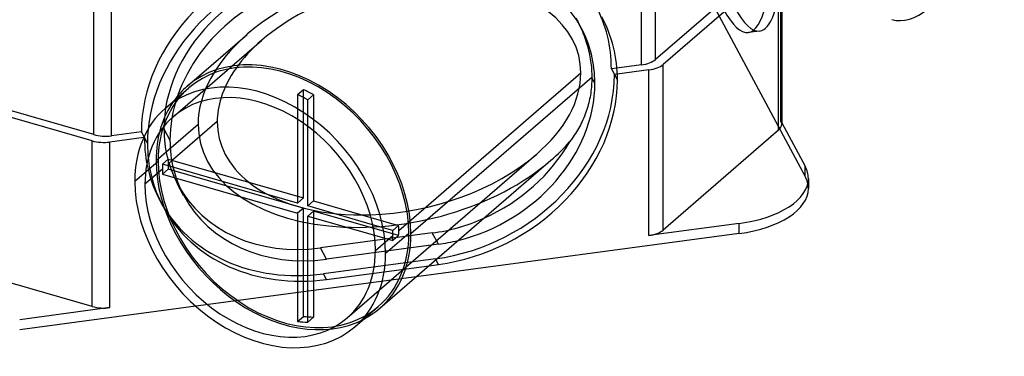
# Model space of a CAD drawing. Header units: millimetres. Extents: x -319 to 319, y -128 to 299.
# Tile 2 of 5: x -102 to 319, y -128 to 16. Entities that reach past the tile are written whole.
import ezdxf

# ---------------------------------------------------------------- set-up
doc = ezdxf.new("R2010")
doc.units = ezdxf.units.MM
doc.layers.add('MAIN-1', color=7, linetype='Continuous')

msp = doc.modelspace()

# ---------------------------------------------------------------- linework, layer by layer
at = {"layer": 'MAIN-1'}
for p, q in [((151.42, 102.85), (233.98, -51.22)), ((163.84, -3.39), (163.84, 68.79)), ((169.91, -1.06), (169.91, 59.87)), ((-70.74, -33.3), (-70.74, 50.7)), ((-63.16, -33.8), (-63.16, 50.21)), ((223.63, -27.57), (223.63, 43.45)), ((217.28, 39.97), (169.91, -1.06)), ((222.63, 39.65), (173.13, -3.21)), ((222.63, -31.36), (222.63, 39.65)), ((223.97, 42.15), (223.97, -28.86)), ((138.05, 12.57), (135.84, 16.69)), ((136.04, 16.33), (136.23, 15.95)), ((136.23, 15.95), (136.42, 15.58)), ((136.42, 15.58), (136.61, 15.21)), ((136.61, 15.21), (136.8, 14.84)), ((136.8, 14.84), (136.98, 14.46)), ((136.98, 14.46), (137.4, 13.58)), ((137.4, 13.58), (137.81, 12.69)), ((137.81, 12.69), (138.2, 11.8)), ((-30.7, -12.54), (-5.01, 9.71)), ((138.2, 11.8), (138.58, 10.9)), ((138.58, 10.9), (138.94, 10)), ((138.94, 10), (139.28, 9.1)), ((139.28, 9.1), (139.61, 8.2)), ((214.49, 11.13), (209.66, 10.49)), ((-36.74, -25.71), (1.19, 7.14)), ((139.61, 8.2), (139.92, 7.3)), ((139.92, 7.3), (140.21, 6.39)), ((140.21, 6.39), (140.49, 5.49)), ((140.49, 5.49), (140.75, 4.58)), ((140.75, 4.58), (140.99, 3.67)), ((140.99, 3.67), (141.22, 2.77)), ((141.22, 2.77), (141.42, 1.86)), ((141.42, 1.86), (141.62, 0.96)), ((141.62, 0.96), (141.79, 0.06)), ((141.79, 0.06), (141.95, -0.85)), ((141.95, -0.85), (142.09, -1.74)), ((142.09, -1.74), (142.21, -2.64)), ((142.21, -2.64), (142.32, -3.53)), ((142.32, -3.53), (142.41, -4.42)), ((163.84, -3.39), (153.36, -4.79)), ((173.13, -74.23), (173.13, -3.21)), ((59.91, -74.41), (137.91, -6.86)), ((142.41, -4.42), (142.48, -5.3)), ((142.48, -5.3), (142.54, -6.18)), ((142.54, -6.18), (142.58, -7.06)), ((142.58, -7.06), (142.6, -7.93)), ((142.6, -7.93), (142.61, -8.79)), ((153.36, -4.79), (150.99, -5.11)), ((150.99, -5.11), (152.28, -7.52)), ((153.52, -7.36), (152.28, -7.52)), ((152.28, -7.52), (153.58, -9.94)), ((167.06, -5.54), (153.52, -7.36)), ((167.06, -76.56), (167.06, -5.54)), ((-71.38, -35.97), (-157.11, -11.22)), ((-70.74, -33.3), (-152.8, -9.61)), ((142.61, -8.79), (65.11, -75.91)), ((142.49, -12.14), (142.42, -12.98)), ((142.54, -11.3), (142.49, -12.14)), ((142.58, -10.46), (142.54, -11.3)), ((142.6, -9.62), (142.58, -10.46)), ((142.61, -8.79), (142.6, -9.62)), ((143.92, -11.23), (142.61, -8.79)), ((-40.02, -21.93), (-30.04, -13.29)), ((19.12, -14.02), (16.62, -16.19)), ((16.62, -16.19), (16.62, -26.75)), ((19.12, -60.47), (19.12, -14.02)), ((20.95, -18.4), (23.45, -16.24)), ((23.45, -16.24), (23.45, -31.66)), ((141.99, -16.33), (141.84, -17.16)), ((142.12, -15.49), (141.99, -16.33)), ((142.24, -14.65), (142.12, -15.49)), ((142.34, -13.82), (142.24, -14.65)), ((142.42, -12.98), (142.34, -13.82)), ((20.95, -29.72), (20.95, -18.4)), ((141.09, -20.47), (140.86, -21.29)), ((141.3, -19.65), (141.09, -20.47)), ((141.5, -18.82), (141.3, -19.65)), ((141.68, -17.99), (141.5, -18.82)), ((141.84, -17.16), (141.68, -17.99)), ((139.79, -24.53), (139.48, -25.32)), ((140.08, -23.73), (139.79, -24.53)), ((140.36, -22.92), (140.08, -23.73)), ((140.62, -22.11), (140.36, -22.92)), ((140.86, -21.29), (140.62, -22.11)), ((-44.01, -44.41), (-26.01, -28.82)), ((-17.82, -27.72), (-36.94, -44.29)), ((16.62, -26.75), (16.62, -62.63)), ((137.72, -29.2), (137.32, -29.95)), ((138.1, -28.44), (137.72, -29.2)), ((138.47, -27.67), (138.1, -28.44)), ((138.82, -26.89), (138.47, -27.67)), ((139.16, -26.11), (138.82, -26.89)), ((139.48, -25.32), (139.16, -26.11)), ((223.63, -27.57), (223.97, -28.2)), ((223.97, -28.2), (233.98, -46.89)), ((-50.31, -32.08), (-63.16, -33.8)), ((-49.17, -34.21), (-50.31, -32.08)), ((-40.65, -30.78), (-38.06, -35.61)), ((20.95, -63.88), (20.95, -29.72)), ((23.45, -31.66), (23.45, -61.72)), ((135.12, -33.58), (134.64, -34.28)), ((135.59, -32.87), (135.12, -33.58)), ((136.04, -32.16), (135.59, -32.87)), ((136.48, -31.43), (136.04, -32.16)), ((136.91, -30.69), (136.48, -31.43)), ((137.32, -29.95), (136.91, -30.69)), ((222.63, -31.36), (173.13, -74.23)), ((-71.38, -106.99), (-71.38, -35.97)), ((-49.31, -34.53), (-63.79, -36.47)), ((-63.79, -107.49), (-63.79, -36.47)), ((-49.02, -34.49), (-49.31, -34.53)), ((-49.02, -34.49), (-49.17, -34.21)), ((-47.72, -36.91), (-49.02, -34.49)), ((133.64, -35.65), (133.12, -36.32)), ((134.15, -34.97), (133.64, -35.65)), ((134.64, -34.28), (134.15, -34.97)), ((37.89, -111.89), (118.91, -41.72)), ((-53.12, -53.3), (-43.15, -44.66)), ((-41.27, -45.92), (-38.77, -43.76)), ((16.62, -62.63), (-41.27, -45.92)), ((-36.94, -44.29), (-38.82, -45.91)), ((-38.77, -43.76), (16.62, -59.75)), ((51.79, -107.78), (125.1, -44.29)), ((-41.32, -48.07), (-48.79, -54.55)), ((-38.77, -48.09), (-41.27, -50.25)), ((-41.27, -50.25), (16.62, -66.96)), ((19.12, -64.8), (-38.77, -48.09)), ((233.98, -51.22), (233.98, -46.89)), ((-32.2, -59.41), (-34.78, -54.58)), ((235.35, -52.06), (235.35, -56.39)), ((-41.01, -64.14), (-42.3, -61.72)), ((16.62, -59.75), (19.12, -60.47)), ((16.62, -62.63), (19.12, -60.47)), ((23.45, -61.72), (20.95, -63.88)), ((23.45, -61.72), (48, -68.81)), ((19.12, -64.8), (16.62, -66.96)), ((16.62, -66.96), (16.62, -113.41)), ((19.12, -111.25), (19.12, -64.8)), ((48.74, -71.91), (20.95, -63.88)), ((20.95, -68.21), (23.45, -66.05)), ((23.45, -66.05), (23.45, -68.94)), ((59.86, -76.56), (23.45, -66.05)), ((20.95, -113.7), (20.95, -68.21)), ((20.95, -68.21), (49.51, -76.46)), ((23.45, -68.94), (23.45, -111.53)), ((48, -68.81), (59.86, -72.23)), ((205.7, -71.38), (167.06, -76.56)), ((205.7, -75.71), (205.7, -71.38)), ((74.3, -75.48), (26.39, -81.9)), ((57.36, -74.4), (48.74, -71.91)), ((64.24, -75.66), (54.27, -84.3)), ((59.86, -72.23), (57.36, -74.4)), ((205.7, -75.71), (67.43, -94.23)), ((76.88, -80.31), (74.3, -75.48)), ((49.51, -76.46), (57.36, -78.73)), ((49.94, -83.05), (57.41, -76.57)), ((57.36, -78.73), (59.86, -76.56)), ((-71.38, -106.99), (-157.11, -82.24)), ((28.97, -86.73), (26.39, -81.9)), ((76.88, -80.31), (28.97, -86.73)), ((75.59, -86.56), (27.68, -92.98)), ((76.88, -88.97), (75.59, -86.56)), ((28.97, -95.39), (72.89, -89.51)), ((72.89, -89.51), (76.88, -88.97)), ((67.43, -94.23), (-27.03, -106.89)), ((28.97, -95.39), (27.68, -92.98)), ((-27.03, -106.89), (-102.43, -116.99)), ((-63.79, -107.49), (-102.43, -112.66)), ((41.16, -115.67), (51.14, -107.03)), ((16.62, -113.41), (19.12, -111.25)), ((23.45, -111.53), (20.95, -113.7))]:
    msp.add_line(p, q, dxfattribs=at)
for centre, major_axis, ratio, start_param, end_param in [((288.28, 75.63), (-17.2, -59.57), 0.433013, 0.000002, 2.158799), ((199.12, 89.18), (-10.54, 78.7), 0.224144, -3.141592, -2.109535), ((26.39, -21.8), (69.98, 37.5), 0.836516, 1.149367, 2.720164), ((76.88, -20.21), (61.17, 32.78), 0.836516, 0.000014, 1.149367), ((28.97, -26.63), (-69.98, -37.5), 0.836516, -1.992225, -0.508571), ((26.39, -21.8), (61.17, 32.78), 0.836516, 1.149367, 2.720164), ((60.05, -17.29), (85.28, 18.74), 0.615841, 0.508509, 2.292931), ((60.05, -17.29), (77.16, 16.96), 0.615841, -0.134535, 2.292714), ((203.95, 89.83), (10.54, -78.7), 0.224144, 0.000001, 0.804676), ((28.97, -26.63), (61.17, 32.78), 0.836516, 1.149367, 2.409076), ((74.3, -15.38), (69.98, 37.5), 0.836516, -0.421429, 0.000014), ((76.88, -20.21), (-69.98, -37.5), 0.836516, 2.720164, 3.141606), ((199.12, 89.18), (-10.54, 78.7), 0.224144, 2.602854, 3.141594), ((203.95, 89.83), (10.54, -78.7), 0.224144, -0.538739, 0.000001), ((60.05, -17.29), (85.28, 18.74), 0.615841, 2.292931, 3.007058), ((76.88, -20.21), (61.17, 32.78), 0.836516, -0.421429, 0.000014), ((60.05, -17.29), (77.16, 16.96), 0.615841, 2.292714, 2.803519), ((10.55, -60.16), (-41.24, 47.62), 0.75, -2.427868, -0.000014), ((10.55, -60.16), (40.59, -46.87), 0.75, 0.713724, 3.141578), ((161.25, 1.44), (-10, 0), 0.5, 1.832596, 2.617994), ((164.47, -0.71), (-10, 0), 0.5, 1.832596, 2.617994), ((75.59, -17.8), (69.98, 37.5), 0.836516, -1.992225, -0.421429), ((60.05, -17.29), (77.16, 16.96), 0.615841, -0.848878, -0.134535), ((0.57, -68.8), (-40.59, 46.87), 0.75, -2.427868, -0.000014), ((10.55, -60.16), (-41.24, 47.62), 0.75, -0.000014, 0.178411), ((76.88, -20.21), (-69.98, -37.5), 0.836516, 1.149367, 2.720164), ((76.88, -20.21), (61.17, 32.78), 0.836516, -1.865094, -0.421429), ((10.55, -60.16), (40.59, -46.87), 0.75, 3.141578, 3.855317), ((28.97, -26.63), (61.17, 32.78), 0.836516, 2.409076, 2.720164), ((0.57, -68.8), (37.32, -43.09), 0.75, 0.713724, 3.141578), ((8.05, -62.32), (37.32, -43.09), 0.75, 2.020045, 2.109951), ((10.55, -60.16), (-37.32, 43.09), 0.75, -1.121548, -1.031641), ((10.55, -60.16), (-41.24, 47.62), 0.75, 0.178411, 0.713724), ((60.05, -17.29), (77.16, 16.96), 0.615841, 2.803519, 3.007058), ((0.57, -68.8), (-40.59, 46.87), 0.75, -0.000014, 0.713724), ((0.57, -68.8), (37.32, -43.09), 0.75, 3.141578, 3.855317), ((60.05, -17.29), (85.28, 18.74), 0.615841, 3.007058, 5.434516), ((60.05, -17.29), (77.16, 16.96), 0.615841, 3.007058, 3.605158), ((213.97, -28.86), (-10, 0), 0.5, 2.617994, 3.141641), ((213.97, -28.86), (-10, 0), 0.5, -3.141545, -2.879793), ((-65.74, -28.97), (-10, 0), 0.5, 1.047198, 1.832596), ((28.97, -26.63), (-69.98, -37.5), 0.836516, -0.508571, -0.421429), ((26.39, -21.8), (61.17, 32.78), 0.836516, 2.720164, 3.141606), ((-66.38, -31.64), (-10, 0), 0.5, 1.047198, 1.832596), ((27.68, -24.22), (69.98, 37.5), 0.836516, 2.720164, 3.141606), ((28.97, -26.63), (-69.98, -37.5), 0.836516, -0.421429, 0.000014), ((28.97, -26.63), (61.17, 32.78), 0.836516, 2.720164, 3.141606), ((74.3, -15.38), (61.17, 32.78), 0.836516, -1.65665, -0.921466), ((60.05, -17.29), (85.28, 18.74), 0.615841, -0.84867, -0.690972), ((60.05, -17.29), (77.16, 16.96), 0.615841, -1.864676, -0.848878), ((10.55, -60.16), (-41.24, 47.62), 0.75, 0.713724, 2.963182), ((10.55, -60.16), (40.59, -46.87), 0.75, -2.427868, -0.000014), ((8.05, -62.32), (37.32, -43.09), 0.75, -2.471742, -2.427868), ((10.55, -60.16), (-37.32, 43.09), 0.75, 0.669851, 0.713724), ((10.55, -60.16), (-37.32, 43.09), 0.75, 0.713724, 0.757598), ((8.05, -62.32), (37.32, -43.09), 0.75, -2.427868, -2.383995), ((195.35, -52.06), (-40, 0), 0.5, -3.141581, -2.879793), ((0.57, -68.8), (-40.59, 46.87), 0.75, 0.713724, 3.141578), ((0.57, -68.8), (37.32, -43.09), 0.75, -2.427868, -0.000014), ((26.39, -21.8), (61.17, 32.78), 0.836516, -3.141579, -1.992225), ((60.05, -17.29), (77.16, 16.96), 0.615841, -2.678027, -1.90864), ((195.35, -52.06), (-40, 0), 0.5, 1.832596, 3.141604), ((195.35, -56.39), (40, 0), 0.5, 0.000012, 0.261799), ((195.35, -56.39), (40, 0), 0.5, -1.308997, 0.000012), ((27.68, -24.22), (69.98, 37.5), 0.836516, -3.141579, -1.992225), ((28.97, -26.63), (61.17, 32.78), 0.836516, -3.141579, -1.992225), ((28.97, -26.63), (-69.98, -37.5), 0.836516, 0.000014, 1.149367), ((60.05, -17.29), (77.16, 16.96), 0.615841, -1.90864, -1.864676), ((74.3, -15.38), (61.17, 32.78), 0.836516, -1.992225, -1.65665), ((10.55, -60.16), (40.59, -46.87), 0.75, -0.000014, 0.713724), ((8.05, -62.32), (37.32, -43.09), 0.75, 0.713724, 0.757598), ((10.55, -60.16), (-37.32, 43.09), 0.75, -2.427868, -2.383995), ((10.55, -60.16), (-37.32, 43.09), 0.75, -2.471742, -2.427868), ((164.47, -71.73), (-10, 0), 0.5, 1.832596, 2.617994), ((10.55, -60.16), (-41.24, 47.62), 0.75, 3.141578, 3.855317), ((8.05, -62.32), (37.32, -43.09), 0.75, 0.669851, 0.713724), ((76.88, -20.21), (61.17, 32.78), 0.836516, -1.992225, -1.865094), ((0.57, -68.8), (37.32, -43.09), 0.75, -0.000014, 0.713724), ((0.57, -68.8), (-40.59, 46.87), 0.75, 3.141578, 3.855317), ((-66.38, -102.66), (-10, 0), 0.5, 1.047198, 1.832596), ((10.55, -60.16), (-41.24, 47.62), 0.75, 2.963182, 3.141578), ((8.05, -62.32), (37.32, -43.09), 0.75, -0.682502, -0.592596), ((10.55, -60.16), (-37.32, 43.09), 0.75, 2.45909, 2.548997)]:
    msp.add_ellipse(centre, major_axis=major_axis, ratio=ratio, start_param=start_param, end_param=end_param, dxfattribs=at)

doc.saveas('drawing.dxf')
